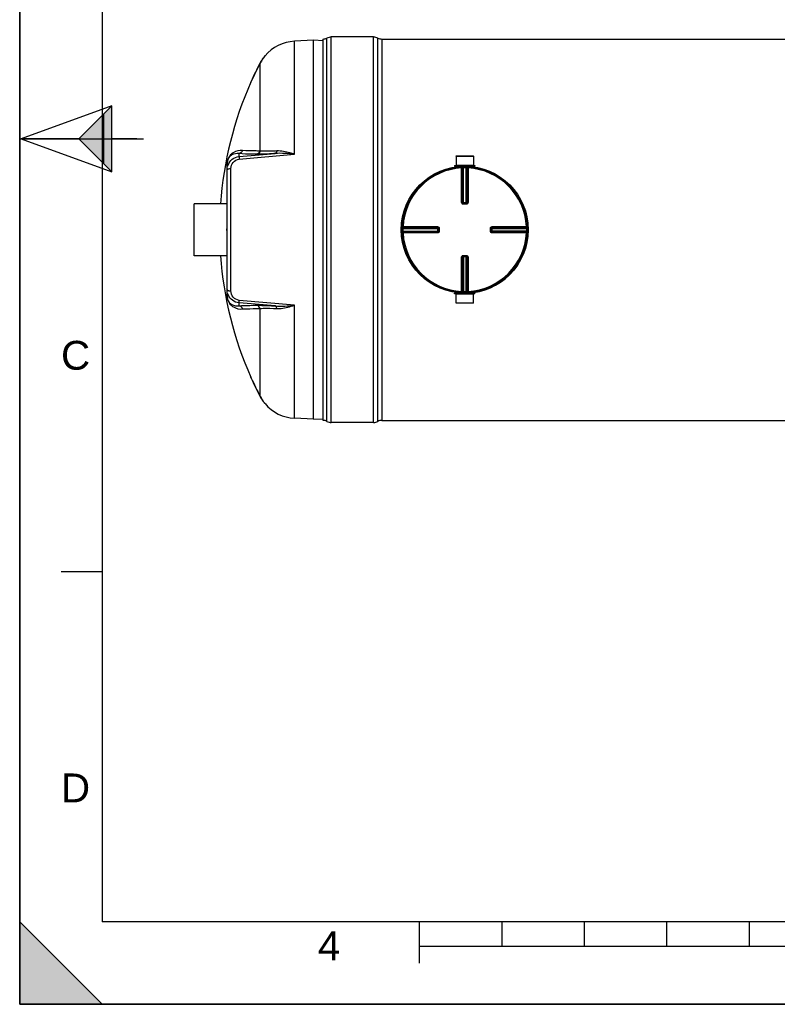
# Model space of a CAD drawing. Header units: millimetres. Extents: x 0 to 297, y 0 to 210.
# Tile 1 of 20: x 0 to 92, y 0 to 119. Entities that reach past the tile are written whole.
import ezdxf

# ---------------------------------------------------------------- set-up
doc = ezdxf.new("R2010")
doc.units = ezdxf.units.MM
doc.header["$LTSCALE"] = 16.335
doc.layers.get('0').update_dxf_attribs({"linetype": 'CONTINUOUS'})
for name, color, linetype in [('01_GLOBAL', 7, 'CONTINUOUS'), ('08_SURFACES', 7, 'CONTINUOUS'), ('AXES_REF', 7, 'CONTINUOUS')]:
    doc.layers.add(name, color=color, linetype=linetype)
doc.styles.add('TEXTSTYLE_2', font='arial.ttf')

# ---------------------------------------------------------------- blocks, each defined once
blk = doc.blocks.new('MARGEA4_BL0', base_point=(148.51, 105.01))
at = {"color": 7, "linetype": 'Continuous'}
for p, q in [((0.01, 0.01), (0.01, 210.01)), ((0.01, 0.01), (0.01, 210.01)), ((0.01, 210.01), (0.01, 0.01)), ((10.01, 200.01), (10.01, 10.01)), ((0.01, 105.01), (15.01, 105.01)), ((5.01, 52.51), (10.01, 52.51)), ((0.01, 10.01), (10.01, 0.01)), ((0.01, 0.01), (0.01, 10.01)), ((0.01, 10.01), (10.01, 0.01)), ((287.01, 10.01), (10.01, 10.01)), ((48.51, 5.01), (48.51, 10.01)), ((58.51, 7.01), (58.51, 10.01)), ((68.51, 7.01), (68.51, 10.01)), ((78.51, 7.01), (78.51, 10.01)), ((88.51, 7.01), (88.51, 10.01)), ((248.51, 7.01), (48.51, 7.01)), ((297.01, 0.01), (0.01, 0.01)), ((10.01, 0.01), (0.01, 0.01)), ((297.01, 0.01), (0.01, 0.01))]:
    blk.add_line(p, q, dxfattribs=at)
blk.add_solid([(0.01, 10.01), (10.01, 0.01), (0.01, 0.01)], dxfattribs=at)
at = {"color": 2, "linetype": 'Continuous', "style": 'TEXTSTYLE_2', "oblique": 0}
for s, p in [('C', (5.01, 77.01)), ('D', (5.01, 24.51)), ('4', (36.17, 5.35))]:
    blk.add_text(s, height=3.5, dxfattribs=at).set_placement(p)
blk = doc.blocks.new('REPERE_ORIENTATION_BL2', base_point=(7.19, 105.02))
at = {"color": 7, "linetype": 'Continuous'}
for p, q in [((11.19, 109.02), (0.19, 105.02)), ((7.19, 105.02), (11.19, 109.02)), ((11.19, 101.02), (11.19, 109.02)), ((10.19, 102.02), (10.19, 108.02)), ((0.19, 105.02), (11.19, 101.02)), ((7.19, 105.02), (0.19, 105.02)), ((7.19, 105.02), (11.19, 101.02)), ((14.19, 105.02), (11.19, 105.02))]:
    blk.add_line(p, q, dxfattribs=at)
blk.add_solid([(11.19, 109.02), (7.19, 105.02), (11.19, 101.02)], dxfattribs=at)

msp = doc.modelspace()

# ---------------------------------------------------------------- linework, layer by layer
at = {"color": 7, "linetype": 'Continuous'}
for p, q in [((0, 0), (0, 210)), ((36.79, 70.86), (36.79, 117.14)), ((42.92, 117.39), (37.79, 117.39)), ((43.92, 117.14), (183.16, 117.14)), ((35.65, 117), (33.33, 116.87)), ((35.65, 71), (35.65, 117)), ((36.79, 116.94), (35.65, 117)), ((52.94, 102.93), (52.94, 101.83)), ((52.94, 102.93), (55.05, 102.93)), ((55.05, 102.93), (55.04, 101.83)), ((25.15, 101.99), (25.15, 101.98)), ((25.15, 86), (25.15, 101.98)), ((52.76, 101.78), (52.76, 101.7)), ((52.76, 101.78), (55.22, 101.78)), ((52.76, 101.7), (55.22, 101.7)), ((52.94, 101.83), (52.99, 101.78)), ((52.94, 101.83), (55.04, 101.83)), ((52.94, 101.69), (52.94, 101.62)), ((55.04, 101.83), (54.99, 101.78)), ((55.04, 101.69), (55.04, 101.62)), ((55.22, 101.78), (55.22, 101.7)), ((53.81, 97.2), (53.8, 97.2)), ((53.81, 97.2), (54.18, 97.2)), ((54.19, 97.2), (54.18, 97.2)), ((25.11, 93.9), (25.11, 94.1)), ((25.15, 94.1), (25.11, 94.1)), ((25.15, 93.9), (25.11, 93.9)), ((50.79, 94.19), (50.79, 94.19)), ((50.79, 94.19), (50.79, 94.18)), ((50.79, 94.18), (50.79, 93.81)), ((50.79, 93.81), (50.79, 93.8)), ((50.79, 93.8), (50.79, 93.8)), ((57.2, 94.18), (57.2, 94.19)), ((57.2, 93.81), (57.2, 94.18)), ((57.2, 93.8), (57.2, 93.81)), ((53.8, 90.79), (53.81, 90.79)), ((54.18, 90.79), (53.81, 90.79)), ((54.18, 90.79), (54.19, 90.79)), ((52.76, 86.22), (52.76, 86.3)), ((55.22, 86.3), (52.76, 86.3)), ((55.22, 86.22), (52.76, 86.22)), ((52.94, 86.31), (52.94, 86.37)), ((52.94, 86.17), (52.99, 86.22)), ((52.94, 85.07), (52.94, 86.17)), ((55.04, 86.17), (52.94, 86.17)), ((55.04, 86.17), (54.99, 86.22)), ((55.04, 86.31), (55.04, 86.37)), ((55.05, 85.07), (55.04, 86.17)), ((55.22, 86.22), (55.22, 86.3)), ((55.05, 85.07), (52.94, 85.07)), ((35.65, 71), (33.33, 71.12)), ((35.65, 71), (36.79, 71.06)), ((42.92, 70.61), (37.79, 70.61)), ((43.92, 70.86), (183.16, 70.86)), ((0, 0), (297, 0))]:
    msp.add_line(p, q, dxfattribs=at)
at = {"color": 9, "linetype": 'Continuous'}
for p, q in [((37.26, 70.74), (37.26, 117.25)), ((37.79, 70.61), (37.79, 117.39)), ((42.92, 70.61), (42.92, 117.39)), ((43.45, 70.74), (43.45, 117.25)), ((43.92, 117.14), (43.92, 70.86)), ((33.33, 103.15), (33.33, 116.87)), ((26.61, 102.87), (30.98, 103.25)), ((26.61, 102.87), (26.61, 103.23)), ((26.63, 102.56), (33.33, 103.15)), ((25.14, 101.89), (25.14, 97.15)), ((52.94, 101.69), (53.61, 101.69)), ((53.6, 101.59), (53.6, 101.49)), ((53.83, 101.59), (53.83, 101.5)), ((54.16, 101.59), (54.15, 101.5)), ((54.38, 101.69), (55.04, 101.69)), ((54.39, 101.59), (54.38, 101.49)), ((25.63, 86.57), (25.63, 101.42)), ((53.6, 97.3), (53.6, 101.49)), ((53.7, 97.3), (53.7, 101.49)), ((53.73, 101.49), (53.73, 97.3)), ((53.83, 97.2), (53.83, 101.5)), ((54.15, 97.2), (54.15, 101.5)), ((54.25, 97.3), (54.25, 101.49)), ((54.28, 101.49), (54.28, 97.3)), ((54.38, 101.49), (54.38, 97.3)), ((53.7, 97.3), (53.73, 97.3)), ((53.81, 97.1), (53.81, 97.2)), ((53.99, 97.1), (53.81, 97.1)), ((53.83, 97.3), (54.15, 97.3)), ((54.18, 97.1), (53.99, 97.1)), ((54.18, 97.1), (54.18, 97.2)), ((54.25, 97.3), (54.28, 97.3)), ((46.39, 94.16), (46.49, 94.16)), ((46.39, 93.83), (46.49, 93.83)), ((46.4, 94.39), (46.5, 94.38)), ((46.4, 93.6), (46.5, 93.61)), ((46.49, 94.16), (50.79, 94.16)), ((46.49, 93.83), (50.79, 93.83)), ((46.5, 94.38), (50.69, 94.38)), ((46.5, 94.38), (46.67, 94.38)), ((46.5, 94.29), (50.69, 94.29)), ((46.5, 94.26), (50.69, 94.26)), ((50.69, 93.74), (46.5, 93.74)), ((50.69, 93.71), (46.5, 93.71)), ((50.69, 93.61), (46.5, 93.61)), ((49.48, 93.61), (49.27, 93.61)), ((50.69, 94.26), (50.69, 94.29)), ((50.69, 94.16), (50.69, 93.83)), ((50.69, 93.71), (50.69, 93.74)), ((50.89, 94.18), (50.79, 94.18)), ((50.89, 93.81), (50.79, 93.81)), ((50.89, 94.18), (50.89, 93.81)), ((57.1, 94.18), (57.2, 94.18)), ((57.1, 93.81), (57.1, 94.18)), ((57.1, 93.81), (57.2, 93.81)), ((57.2, 94.16), (61.49, 94.16)), ((61.49, 93.83), (57.2, 93.83)), ((57.3, 94.29), (57.29, 94.26)), ((57.29, 94.26), (61.48, 94.26)), ((57.29, 93.83), (57.29, 94.16)), ((57.29, 93.74), (57.3, 93.71)), ((61.48, 93.74), (57.29, 93.74)), ((57.3, 94.38), (61.49, 94.38)), ((57.3, 94.29), (61.48, 94.29)), ((61.48, 93.71), (57.3, 93.71)), ((61.49, 93.61), (57.3, 93.61)), ((61.58, 94.39), (61.49, 94.38)), ((61.59, 94.16), (61.49, 94.16)), ((61.59, 93.83), (61.49, 93.83)), ((61.58, 93.6), (61.49, 93.61)), ((25.14, 90.85), (25.14, 86.1)), ((53.81, 90.89), (53.81, 90.79)), ((53.81, 90.89), (53.99, 90.89)), ((53.99, 90.89), (54.18, 90.89)), ((54.18, 90.89), (54.18, 90.79)), ((53.6, 86.5), (53.6, 90.69)), ((53.73, 90.7), (53.7, 90.69)), ((53.7, 86.51), (53.7, 90.69)), ((53.73, 90.7), (53.73, 86.5)), ((53.83, 90.79), (53.83, 86.5)), ((54.15, 90.7), (53.83, 90.7)), ((54.15, 86.5), (54.15, 90.79)), ((54.25, 86.5), (54.25, 90.7)), ((54.28, 90.69), (54.25, 90.7)), ((54.28, 90.69), (54.28, 86.51)), ((54.38, 90.69), (54.38, 86.5)), ((53.61, 86.31), (52.94, 86.31)), ((53.6, 86.41), (53.6, 86.5)), ((53.83, 86.4), (53.83, 86.5)), ((54.16, 86.4), (54.15, 86.5)), ((54.39, 86.41), (54.38, 86.5)), ((55.04, 86.31), (54.38, 86.31)), ((26.61, 84.77), (26.61, 85.12)), ((30.98, 84.75), (26.61, 85.12)), ((33.33, 84.84), (26.63, 85.43)), ((33.33, 71.12), (33.33, 84.84))]:
    msp.add_line(p, q, dxfattribs=at)
for points in [[(25.14, 101.89), (25.14, 101.9), (25.15, 101.91), (25.15, 101.92), (25.15, 101.93), (25.15, 101.94), (25.15, 101.95), (25.15, 101.96), (25.15, 101.97), (25.15, 101.98)], [(48.84, 93.61), (48.72, 93.61), (48.61, 93.61), (48.5, 93.61), (48.38, 93.61), (48.26, 93.61), (48.13, 93.61), (48, 93.61), (47.87, 93.61), (47.74, 93.61), (47.6, 93.61), (47.45, 93.61), (47.31, 93.61), (47.15, 93.61), (47, 93.61), (46.84, 93.61), (46.67, 93.61)], [(47.15, 94.38), (47.31, 94.38), (47.46, 94.38), (47.6, 94.38), (47.74, 94.38), (47.87, 94.38), (48.01, 94.38), (48.13, 94.38), (48.26, 94.38), (48.38, 94.38), (48.5, 94.38), (48.61, 94.38), (48.73, 94.38), (48.84, 94.38), (48.95, 94.38)], [(49.16, 93.61), (49.05, 93.61), (48.95, 93.61)], [(49.38, 94.38), (49.49, 94.38), (49.59, 94.38)], [(50.69, 93.61), (50.55, 93.61), (50.42, 93.61), (50.29, 93.61), (50.16, 93.61), (50.04, 93.61), (49.93, 93.61), (49.81, 93.61), (49.7, 93.61), (49.59, 93.61), (49.48, 93.61)], [(49.7, 94.38), (49.82, 94.38), (49.93, 94.38)], [(50.05, 94.38), (50.17, 94.38), (50.29, 94.38), (50.42, 94.38), (50.55, 94.38), (50.69, 94.38)], [(25.14, 86.1), (25.14, 86.09), (25.15, 86.08), (25.15, 86.07), (25.15, 86.06), (25.15, 86.05), (25.15, 86.04), (25.15, 86.03), (25.15, 86.02), (25.15, 86.01)]]:
    msp.add_lwpolyline(points, dxfattribs=at)
at = {"color": 7, "linetype": 'Continuous'}
msp.add_circle((53.99, 94), 7.6, dxfattribs=at)
for centre, radius, start, end in [((36.79, 118.14), 1, 270, 298.0725), ((37.79, 116.26), 1.12, 90, 118.0725), ((42.92, 116.26), 1.12, 61.9275, 90), ((43.92, 118.14), 1, 241.9275, 270), ((33.59, 111.88), 5, 93, 139.9831), ((52.93, 101.69), 0.01, 0, 90), ((55.05, 101.69), 0.01, 90, 180), ((53.99, 94), 7.7, 178.7585, 181.2415), ((53.99, 94), 7.7, 277.8375, 1.2415), ((52.93, 86.31), 0.01, 270, 360), ((55.05, 86.31), 0.01, 180, 270), ((33.59, 76.11), 5, 220.0169, 267), ((36.79, 69.86), 1, 61.9275, 90), ((37.79, 71.73), 1.12, 241.9275, 270), ((42.92, 71.73), 1.12, 270, 298.0725), ((43.92, 69.86), 1, 90, 118.0725)]:
    msp.add_arc(centre, radius, start, end, dxfattribs=at)
at = {"color": 9, "linetype": 'Continuous'}
for centre, radius, start, end in [((27.6, 101.89), 2.45, 179.3072, 179.772), ((27.67, 101.89), 2.53, 179.7711, 180.0005), ((53.99, 94), 7.5, 92.9675, 177.0325), ((54.09, 94), 7.5, 92.7532, 92.9681), ((53.99, 94), 7.5, 90, 91.236), ((53.99, 94), 7.5, 88.764, 90), ((53.89, 94), 7.5, 87.0319, 87.2468), ((53.99, 94), 7.5, 2.9675, 87.0325), ((53.81, 97.31), 0.107, 252.9521, 258.38), ((53.81, 97.3), 0.105, 258.3693, 264.7148), ((53.83, 105.88), 8.58, 269.8533, 270.0002), ((54.15, 105.88), 8.59, 269.9999, 270.1443), ((54.15, 97.3), 0.0985, 284.9841, 292.5387), ((54.16, 97.3), 0.0981, 292.5703, 300.1619), ((53.99, 94), 7.5, 178.7642, 181.2358), ((53.99, 93.9), 7.5, 177.0319, 177.2468), ((53.99, 94.1), 7.5, 182.7532, 182.9681), ((53.99, 94), 7.5, 182.9675, 267.0325), ((42.11, 94.16), 8.58, 359.9998, 0.1467), ((42.11, 93.83), 8.59, 359.8557, 0.0001), ((50.69, 93.83), 0.0985, 337.4613, 345.0159), ((50.69, 93.83), 0.0981, 329.8381, 337.4297), ((50.69, 93.83), 0.0997, 345.0029, 348.3948), ((50.68, 93.81), 0.105, 349.9788, 354.5832), ((50.68, 93.81), 0.106, 345.1861, 349.982), ((53.99, 94), 7.5, 272.9675, 357.0325), ((57.3, 94.18), 0.107, 162.9521, 168.38), ((57.29, 94.16), 0.0981, 149.8381, 157.4297), ((57.3, 94.18), 0.105, 168.3693, 174.7148), ((57.29, 94.16), 0.0985, 157.4613, 165.0159), ((65.88, 94.16), 8.59, 179.8557, 180.0001), ((65.87, 93.83), 8.58, 179.9998, 180.1467), ((53.99, 93.9), 7.5, 2.7532, 2.9681), ((53.99, 94.1), 7.5, 357.0319, 357.2468), ((54, 94), 7.5, 358.7642, 1.2358), ((53.83, 90.7), 0.0981, 112.5703, 120.1619), ((53.83, 90.7), 0.0985, 104.9841, 112.5387), ((53.83, 82.11), 8.59, 89.9999, 90.1443), ((54.15, 82.12), 8.58, 89.8533, 90.0002), ((54.18, 90.69), 0.105, 78.3693, 84.7148), ((54.18, 90.69), 0.107, 72.9521, 78.38), ((27.51, 86.1), 2.37, 179.9594, 183.5493), ((54.09, 93.99), 7.5, 267.0319, 267.2468), ((53.99, 93.99), 7.5, 268.764, 271.236), ((53.89, 93.99), 7.5, 272.7532, 272.9681), ((27.39, 86.09), 2.25, 183.5913, 183.8978)]:
    msp.add_arc(centre, radius, start, end, dxfattribs=at)
for points, knots in [([(27.04, 103.61), (26.65, 103.64), (26.04, 103.51), (25.31, 102.88), (25.15, 102.29), (25.14, 101.92)], [0, 0, 0, 0, 0.410856, 0.610304, 1, 1, 1, 1]), ([(26.61, 103.23), (26.32, 103.26), (25.86, 103.19), (25.27, 102.74), (25.15, 102.28), (25.15, 101.99)], [0, 0, 0, 0, 0.407482, 0.599888, 1, 1, 1, 1]), ([(25.27, 101.85), (25.37, 102.12), (25.74, 102.62), (26.32, 102.84), (26.61, 102.87)], [0, 0, 0, 0, 0.496941, 1, 1, 1, 1]), ([(26.61, 102.87), (26.6, 102.84), (26.63, 102.73), (26.63, 102.63), (26.63, 102.56)], [0, 0, 0, 0, 0.292106, 1, 1, 1, 1]), ([(28.75, 103.16), (28.54, 103.16), (27.83, 103.17), (27.12, 103.19), (26.61, 103.23)], [0, 0, 0, 0, 0.286499, 1, 1, 1, 1]), ([(29.15, 103.55), (28.95, 103.55), (28.24, 103.56), (27.54, 103.58), (27.04, 103.61)], [0, 0, 0, 0, 0.286502, 1, 1, 1, 1]), ([(30.98, 103.25), (30.75, 103.23), (30.01, 103.19), (29.26, 103.16), (28.75, 103.16)], [0, 0, 0, 0, 0.314012, 1, 1, 1, 1]), ([(31.18, 103.56), (30.97, 103.55), (30.29, 103.52), (29.61, 103.51), (29.15, 103.55)], [0, 0, 0, 0, 0.31546, 1, 1, 1, 1]), ([(31.18, 103.56), (31.18, 103.52), (31.15, 103.4), (31.07, 103.26), (30.98, 103.25)], [0, 0, 0, 0, 0.324564, 1, 1, 1, 1]), ([(33.33, 103.15), (33.15, 103.21), (32.45, 103.43), (31.72, 103.58), (31.18, 103.56)], [0, 0, 0, 0, 0.262606, 1, 1, 1, 1]), ([(25.63, 101.42), (25.63, 101.69), (25.82, 102.25), (26.36, 102.54), (26.63, 102.56)], [0, 0, 0, 0, 0.491863, 1, 1, 1, 1]), ([(53.6, 101.59), (53.63, 101.59), (53.68, 101.57), (53.7, 101.51), (53.7, 101.49)], [0, 0, 0, 0, 0.498597, 1, 1, 1, 1]), ([(53.63, 101.59), (53.65, 101.59), (53.71, 101.57), (53.73, 101.51), (53.73, 101.49)], [0, 0, 0, 0, 0.498599, 1, 1, 1, 1]), ([(54.36, 101.59), (54.33, 101.59), (54.28, 101.57), (54.25, 101.51), (54.25, 101.49)], [0, 0, 0, 0, 0.498599, 1, 1, 1, 1]), ([(54.39, 101.59), (54.36, 101.59), (54.3, 101.57), (54.28, 101.51), (54.28, 101.49)], [0, 0, 0, 0, 0.498567, 1, 1, 1, 1]), ([(25.15, 101.26), (25.15, 101.27), (25.16, 101.3), (25.19, 101.32), (25.2, 101.33)], [0, 0, 0, 0, 0.432743, 1, 1, 1, 1]), ([(25.2, 101.33), (25.21, 101.34), (25.24, 101.35), (25.27, 101.37), (25.29, 101.37)], [0, 0, 0, 0, 0.45949, 1, 1, 1, 1]), ([(25.29, 101.37), (25.31, 101.38), (25.42, 101.41), (25.54, 101.42), (25.63, 101.42)], [0, 0, 0, 0, 0.217816, 1, 1, 1, 1]), ([(53.7, 101.49), (53.7, 101.49), (53.67, 101.49), (53.63, 101.49), (53.6, 101.49)], [0, 0, 0, 0, 0.109221, 1, 1, 1, 1]), ([(53.73, 101.49), (53.74, 101.49), (53.77, 101.49), (53.8, 101.5), (53.83, 101.5)], [0, 0, 0, 0, 0.109867, 1, 1, 1, 1]), ([(54.15, 101.5), (54.17, 101.5), (54.2, 101.49), (54.23, 101.49), (54.25, 101.49)], [0, 0, 0, 0, 0.355616, 1, 1, 1, 1]), ([(54.38, 101.49), (54.37, 101.49), (54.34, 101.49), (54.3, 101.49), (54.28, 101.49)], [0, 0, 0, 0, 0.356334, 1, 1, 1, 1]), ([(53.6, 97.3), (53.62, 97.3), (53.65, 97.3), (53.68, 97.3), (53.7, 97.3)], [0, 0, 0, 0, 0.356432, 1, 1, 1, 1]), ([(53.81, 97.1), (53.75, 97.1), (53.65, 97.14), (53.6, 97.25), (53.6, 97.3)], [0, 0, 0, 0, 0.50046, 1, 1, 1, 1]), ([(53.73, 97.3), (53.73, 97.3), (53.76, 97.3), (53.79, 97.3), (53.81, 97.3)], [0, 0, 0, 0, 0.108162, 1, 1, 1, 1]), ([(54.38, 97.3), (54.38, 97.25), (54.34, 97.14), (54.23, 97.1), (54.18, 97.1)], [0, 0, 0, 0, 0.499825, 1, 1, 1, 1]), ([(54.25, 97.3), (54.25, 97.3), (54.23, 97.3), (54.2, 97.3), (54.18, 97.3)], [0, 0, 0, 0, 0.108156, 1, 1, 1, 1]), ([(54.28, 97.3), (54.28, 97.28), (54.26, 97.22), (54.21, 97.2), (54.19, 97.2)], [0, 0, 0, 0, 0.500557, 1, 1, 1, 1]), ([(54.38, 97.3), (54.37, 97.3), (54.34, 97.3), (54.3, 97.3), (54.28, 97.3)], [0, 0, 0, 0, 0.356432, 1, 1, 1, 1]), ([(46.4, 94.39), (46.4, 94.36), (46.42, 94.31), (46.48, 94.29), (46.5, 94.29)], [0, 0, 0, 0, 0.498567, 1, 1, 1, 1]), ([(46.4, 94.36), (46.4, 94.34), (46.42, 94.28), (46.48, 94.26), (46.5, 94.26)], [0, 0, 0, 0, 0.498599, 1, 1, 1, 1]), ([(46.4, 93.63), (46.4, 93.66), (46.42, 93.71), (46.48, 93.74), (46.5, 93.74)], [0, 0, 0, 0, 0.498599, 1, 1, 1, 1]), ([(46.4, 93.6), (46.4, 93.63), (46.42, 93.68), (46.48, 93.71), (46.5, 93.71)], [0, 0, 0, 0, 0.498597, 1, 1, 1, 1]), ([(46.49, 94.16), (46.49, 94.17), (46.5, 94.2), (46.5, 94.24), (46.5, 94.26)], [0, 0, 0, 0, 0.355616, 1, 1, 1, 1]), ([(46.5, 93.74), (46.5, 93.74), (46.5, 93.77), (46.49, 93.8), (46.49, 93.83)], [0, 0, 0, 0, 0.109867, 1, 1, 1, 1]), ([(46.5, 94.38), (46.5, 94.37), (46.5, 94.34), (46.5, 94.31), (46.5, 94.29)], [0, 0, 0, 0, 0.356334, 1, 1, 1, 1]), ([(46.5, 93.71), (46.5, 93.7), (46.5, 93.67), (46.5, 93.64), (46.5, 93.61)], [0, 0, 0, 0, 0.109221, 1, 1, 1, 1]), ([(50.69, 94.38), (50.69, 94.37), (50.69, 94.34), (50.69, 94.31), (50.69, 94.29)], [0, 0, 0, 0, 0.356428, 1, 1, 1, 1]), ([(50.69, 94.38), (50.74, 94.38), (50.85, 94.34), (50.89, 94.23), (50.89, 94.18)], [0, 0, 0, 0, 0.499829, 1, 1, 1, 1]), ([(50.69, 94.29), (50.71, 94.29), (50.76, 94.27), (50.79, 94.22), (50.79, 94.19)], [0, 0, 0, 0, 0.500599, 1, 1, 1, 1]), ([(50.69, 94.18), (50.69, 94.19), (50.69, 94.22), (50.69, 94.24), (50.69, 94.26)], [0, 0, 0, 0, 0.367753, 1, 1, 1, 1]), ([(50.69, 93.81), (50.69, 93.8), (50.69, 93.78), (50.69, 93.75), (50.69, 93.74)], [0, 0, 0, 0, 0.367614, 1, 1, 1, 1]), ([(50.89, 93.81), (50.89, 93.76), (50.85, 93.65), (50.74, 93.61), (50.69, 93.61)], [0, 0, 0, 0, 0.500171, 1, 1, 1, 1]), ([(50.69, 93.61), (50.69, 93.62), (50.69, 93.65), (50.69, 93.69), (50.69, 93.71)], [0, 0, 0, 0, 0.356432, 1, 1, 1, 1]), ([(57.1, 94.18), (57.1, 94.23), (57.14, 94.34), (57.25, 94.38), (57.3, 94.38)], [0, 0, 0, 0, 0.50046, 1, 1, 1, 1]), ([(57.3, 93.61), (57.25, 93.61), (57.14, 93.65), (57.1, 93.76), (57.1, 93.81)], [0, 0, 0, 0, 0.499825, 1, 1, 1, 1]), ([(57.3, 93.71), (57.27, 93.71), (57.22, 93.73), (57.2, 93.78), (57.2, 93.8)], [0, 0, 0, 0, 0.500557, 1, 1, 1, 1]), ([(57.29, 94.18), (57.29, 94.19), (57.29, 94.21), (57.29, 94.24), (57.29, 94.26)], [0, 0, 0, 0, 0.367614, 1, 1, 1, 1]), ([(57.29, 93.81), (57.29, 93.8), (57.29, 93.78), (57.29, 93.75), (57.29, 93.74)], [0, 0, 0, 0, 0.367753, 1, 1, 1, 1]), ([(57.3, 94.38), (57.3, 94.37), (57.3, 94.34), (57.3, 94.31), (57.3, 94.29)], [0, 0, 0, 0, 0.356432, 1, 1, 1, 1]), ([(57.3, 93.61), (57.3, 93.62), (57.3, 93.65), (57.3, 93.69), (57.3, 93.71)], [0, 0, 0, 0, 0.356432, 1, 1, 1, 1]), ([(61.58, 94.39), (61.58, 94.36), (61.56, 94.31), (61.51, 94.29), (61.48, 94.29)], [0, 0, 0, 0, 0.498597, 1, 1, 1, 1]), ([(61.48, 94.29), (61.48, 94.29), (61.48, 94.32), (61.49, 94.36), (61.49, 94.38)], [0, 0, 0, 0, 0.109221, 1, 1, 1, 1]), ([(61.58, 94.36), (61.59, 94.34), (61.57, 94.28), (61.51, 94.26), (61.48, 94.26)], [0, 0, 0, 0, 0.498599, 1, 1, 1, 1]), ([(61.48, 94.26), (61.49, 94.25), (61.49, 94.22), (61.49, 94.19), (61.49, 94.16)], [0, 0, 0, 0, 0.109867, 1, 1, 1, 1]), ([(61.49, 93.83), (61.49, 93.82), (61.49, 93.79), (61.49, 93.76), (61.48, 93.74)], [0, 0, 0, 0, 0.355616, 1, 1, 1, 1]), ([(61.58, 93.63), (61.59, 93.66), (61.57, 93.71), (61.51, 93.74), (61.48, 93.74)], [0, 0, 0, 0, 0.498599, 1, 1, 1, 1]), ([(61.58, 93.6), (61.58, 93.63), (61.56, 93.68), (61.51, 93.71), (61.48, 93.71)], [0, 0, 0, 0, 0.498567, 1, 1, 1, 1]), ([(61.49, 93.61), (61.49, 93.62), (61.48, 93.65), (61.49, 93.69), (61.48, 93.71)], [0, 0, 0, 0, 0.356334, 1, 1, 1, 1]), ([(53.6, 90.69), (53.6, 90.74), (53.65, 90.85), (53.75, 90.89), (53.81, 90.89)], [0, 0, 0, 0, 0.499825, 1, 1, 1, 1]), ([(54.18, 90.89), (54.23, 90.89), (54.34, 90.85), (54.38, 90.74), (54.38, 90.69)], [0, 0, 0, 0, 0.50046, 1, 1, 1, 1]), ([(53.6, 90.69), (53.62, 90.69), (53.65, 90.69), (53.68, 90.69), (53.7, 90.69)], [0, 0, 0, 0, 0.356432, 1, 1, 1, 1]), ([(53.7, 90.69), (53.7, 90.72), (53.72, 90.77), (53.77, 90.79), (53.8, 90.79)], [0, 0, 0, 0, 0.500557, 1, 1, 1, 1]), ([(53.73, 90.7), (53.73, 90.7), (53.76, 90.7), (53.79, 90.7), (53.81, 90.7)], [0, 0, 0, 0, 0.108156, 1, 1, 1, 1]), ([(54.25, 90.7), (54.25, 90.7), (54.23, 90.7), (54.2, 90.7), (54.18, 90.7)], [0, 0, 0, 0, 0.108162, 1, 1, 1, 1]), ([(54.38, 90.69), (54.37, 90.69), (54.34, 90.69), (54.3, 90.69), (54.28, 90.69)], [0, 0, 0, 0, 0.356432, 1, 1, 1, 1]), ([(25.15, 86.73), (25.15, 86.72), (25.16, 86.69), (25.19, 86.67), (25.2, 86.66)], [0, 0, 0, 0, 0.432744, 1, 1, 1, 1]), ([(25.2, 86.66), (25.21, 86.65), (25.24, 86.64), (25.27, 86.63), (25.29, 86.62)], [0, 0, 0, 0, 0.459491, 1, 1, 1, 1]), ([(26.61, 85.12), (26.32, 85.15), (25.75, 85.37), (25.38, 85.85), (25.27, 86.12)], [0, 0, 0, 0, 0.503033, 1, 1, 1, 1]), ([(25.29, 86.62), (25.31, 86.61), (25.42, 86.58), (25.54, 86.57), (25.63, 86.57)], [0, 0, 0, 0, 0.217816, 1, 1, 1, 1]), ([(26.63, 85.43), (26.36, 85.46), (25.82, 85.74), (25.63, 86.3), (25.63, 86.57)], [0, 0, 0, 0, 0.508115, 1, 1, 1, 1]), ([(53.6, 86.41), (53.63, 86.4), (53.68, 86.43), (53.7, 86.48), (53.7, 86.51)], [0, 0, 0, 0, 0.498567, 1, 1, 1, 1]), ([(53.6, 86.5), (53.62, 86.5), (53.65, 86.5), (53.68, 86.5), (53.7, 86.51)], [0, 0, 0, 0, 0.356334, 1, 1, 1, 1]), ([(53.63, 86.4), (53.65, 86.4), (53.71, 86.42), (53.73, 86.48), (53.73, 86.5)], [0, 0, 0, 0, 0.498599, 1, 1, 1, 1]), ([(53.83, 86.5), (53.82, 86.5), (53.79, 86.5), (53.75, 86.5), (53.73, 86.5)], [0, 0, 0, 0, 0.355616, 1, 1, 1, 1]), ([(54.25, 86.5), (54.25, 86.5), (54.22, 86.5), (54.18, 86.5), (54.15, 86.5)], [0, 0, 0, 0, 0.109867, 1, 1, 1, 1]), ([(54.36, 86.4), (54.33, 86.4), (54.28, 86.42), (54.25, 86.48), (54.25, 86.5)], [0, 0, 0, 0, 0.498599, 1, 1, 1, 1]), ([(54.28, 86.51), (54.29, 86.51), (54.32, 86.5), (54.35, 86.5), (54.38, 86.5)], [0, 0, 0, 0, 0.109221, 1, 1, 1, 1]), ([(54.39, 86.41), (54.36, 86.4), (54.3, 86.43), (54.28, 86.48), (54.28, 86.51)], [0, 0, 0, 0, 0.498567, 1, 1, 1, 1]), ([(25.15, 86), (25.15, 85.71), (25.27, 85.25), (25.86, 84.8), (26.32, 84.73), (26.61, 84.77)], [0, 0, 0, 0, 0.400553, 0.592835, 1, 1, 1, 1]), ([(25.15, 85.94), (25.17, 85.6), (25.35, 85.06), (26.07, 84.47), (26.66, 84.35), (27.04, 84.38)], [0, 0, 0, 0, 0.378399, 0.580214, 1, 1, 1, 1]), ([(26.61, 85.12), (26.6, 85.15), (26.63, 85.26), (26.63, 85.36), (26.63, 85.43)], [0, 0, 0, 0, 0.292106, 1, 1, 1, 1]), ([(31.18, 84.44), (31.36, 84.43), (32.09, 84.46), (32.8, 84.66), (33.33, 84.84)], [0, 0, 0, 0, 0.237356, 1, 1, 1, 1]), ([(26.61, 84.77), (26.77, 84.78), (27.48, 84.81), (28.19, 84.83), (28.75, 84.83)], [0, 0, 0, 0, 0.213231, 1, 1, 1, 1]), ([(27.04, 84.38), (27.19, 84.39), (27.89, 84.42), (28.59, 84.44), (29.15, 84.44)], [0, 0, 0, 0, 0.213226, 1, 1, 1, 1]), ([(28.75, 84.83), (28.88, 84.83), (29.63, 84.82), (30.38, 84.78), (30.98, 84.75)], [0, 0, 0, 0, 0.182409, 1, 1, 1, 1]), ([(29.15, 84.44), (29.27, 84.45), (29.95, 84.49), (30.63, 84.46), (31.18, 84.44)], [0, 0, 0, 0, 0.181577, 1, 1, 1, 1]), ([(31.18, 84.44), (31.18, 84.48), (31.15, 84.59), (31.07, 84.73), (30.98, 84.75)], [0, 0, 0, 0, 0.324564, 1, 1, 1, 1])]:
    msp.add_open_spline(points, degree=3, knots=knots, dxfattribs=at)
for points in [[(27.04, 103.61), (27, 103.43), (26.8, 103.25), (26.61, 103.23)], [(29.15, 103.55), (29.11, 103.37), (28.93, 103.18), (28.75, 103.16)], [(33.33, 103.15), (32.55, 103.24), (31.76, 103.31), (30.98, 103.25)], [(25.15, 101.26), (25.15, 101.46), (25.19, 101.67), (25.27, 101.85)], [(53.78, 97.2), (53.74, 97.22), (53.7, 97.26), (53.7, 97.3)], [(53.73, 97.3), (53.73, 97.26), (53.77, 97.21), (53.81, 97.2)], [(54.2, 97.21), (54.23, 97.23), (54.25, 97.26), (54.25, 97.3)], [(50.69, 94.26), (50.73, 94.26), (50.78, 94.22), (50.79, 94.18)], [(50.79, 93.78), (50.78, 93.74), (50.73, 93.71), (50.69, 93.71)], [(50.78, 93.78), (50.76, 93.76), (50.73, 93.74), (50.69, 93.74)], [(57.2, 94.21), (57.21, 94.25), (57.26, 94.29), (57.3, 94.29)], [(57.29, 93.74), (57.25, 93.74), (57.2, 93.77), (57.2, 93.81)], [(57.21, 94.21), (57.22, 94.24), (57.26, 94.26), (57.29, 94.26)], [(53.78, 90.78), (53.75, 90.77), (53.73, 90.73), (53.73, 90.7)], [(54.25, 90.7), (54.25, 90.74), (54.22, 90.78), (54.17, 90.79)], [(54.21, 90.79), (54.25, 90.78), (54.28, 90.73), (54.28, 90.69)], [(25.27, 86.12), (25.19, 86.31), (25.15, 86.53), (25.15, 86.73)], [(30.98, 84.75), (31.76, 84.69), (32.55, 84.75), (33.33, 84.84)], [(27.04, 84.38), (27, 84.57), (26.8, 84.75), (26.61, 84.77)], [(29.15, 84.44), (29.11, 84.62), (28.93, 84.81), (28.75, 84.83)]]:
    msp.add_open_spline(points, degree=3, dxfattribs=at)
at = {"layer": '01_GLOBAL', "color": 7, "linetype": 'Continuous'}
msp.add_circle((53.99, 94), 7.7, dxfattribs=at)
at = {"layer": '08_SURFACES', "color": 9, "linetype": 'Continuous'}
for p, q in [((29.65, 115), (29.68, 115)), ((29.15, 103.55), (29.15, 114.18)), ((28.07, 112), (28.09, 112)), ((29.15, 73.81), (29.15, 84.44)), ((28.07, 76), (28.09, 76)), ((29.65, 73), (29.68, 73))]:
    msp.add_line(p, q, dxfattribs=at)
at = {"layer": '08_SURFACES', "color": 7, "linetype": 'Continuous'}
for p, q in [((29.73, 115.09), (29.7, 115.05)), ((29.71, 115.06), (29.7, 115.05)), ((29.76, 115.1), (29.73, 115.1)), ((28.07, 112), (28.03, 111.9)), ((28.03, 111.9), (28.03, 111.9)), ((28.05, 111.9), (28.03, 111.9)), ((28.05, 111.9), (28.09, 112)), ((28.08, 111.97), (28.09, 111.98)), ((28.09, 111.98), (28.09, 112)), ((28.03, 76.1), (28.03, 76.09)), ((28.05, 76.1), (28.03, 76.1)), ((28.03, 76.09), (28.07, 76)), ((28.09, 76), (28.05, 76.09)), ((28.07, 76.05), (28.06, 76.08)), ((29.75, 72.9), (29.71, 72.96)), ((29.76, 72.9), (29.73, 72.9))]:
    msp.add_line(p, q, dxfattribs=at)
for points in [[(29.73, 115.09), (29.72, 115.08), (29.72, 115.07)], [(29.73, 115.1), (29.73, 115.1), (29.73, 115.09)], [(28.03, 111.91), (28.03, 111.9), (28.03, 111.9)], [(28.07, 112), (28.06, 111.98), (28.05, 111.96), (28.05, 111.95), (28.04, 111.93), (28.04, 111.92)], [(28.05, 111.9), (28.05, 111.91), (28.06, 111.92)], [(28.05, 111.9), (28.05, 111.9), (28.05, 111.9)], [(28.06, 111.93), (28.07, 111.94), (28.07, 111.95), (28.08, 111.97)], [(28.03, 76.09), (28.03, 76.09), (28.03, 76.08)], [(28.04, 76.07), (28.04, 76.06), (28.05, 76.05), (28.05, 76.03)], [(28.05, 76.09), (28.05, 76.1), (28.05, 76.1)], [(28.05, 76.03), (28.06, 76.01), (28.07, 76)], [(28.09, 76), (28.09, 76.01), (28.08, 76.03), (28.07, 76.04), (28.07, 76.05)]]:
    msp.add_lwpolyline(points, dxfattribs=at)
for centre, radius, start, end in [((33.6, 111.88), 5.01, 141.4697, 151.3774), ((33.59, 111.88), 5.02, 144.6281, 146.1065), ((33.59, 111.88), 5.02, 144.1711, 144.6281), ((33.59, 111.88), 5.02, 142.5148, 144.1711), ((33.59, 111.88), 5.02, 141.9707, 142.5147), ((33.59, 111.88), 5.02, 141.6419, 141.9707), ((68.13, 94), 43.92, 152.6282, 155.8054), ((68.13, 94), 43.9, 152.6282, 155.7937), ((33.59, 111.88), 5.02, 152.4483, 152.6282), ((33.59, 111.88), 5.02, 150.8435, 152.4482), ((33.59, 111.88), 5, 151.3864, 152.6281), ((33.59, 111.88), 5.02, 150.3671, 150.8436), ((33.59, 111.88), 5.02, 148.7001, 150.3671), ((33.59, 111.88), 5.02, 148.1844, 148.6999), ((33.59, 111.88), 5.02, 146.5003, 148.1843), ((33.59, 111.88), 5.02, 146.1065, 146.5002), ((68.13, 94), 43.9, 155.9368, 175.8849), ((68.13, 94), 43.9, 184.1151, 204.0632), ((68.13, 94), 43.92, 204.1946, 207.3718), ((68.13, 94), 43.9, 204.2063, 207.3718), ((33.59, 76.11), 5.02, 207.3718, 207.5516), ((33.59, 76.11), 5.02, 207.5518, 209.1566), ((33.59, 76.11), 5, 207.3719, 208.6136), ((33.6, 76.12), 5.01, 208.6226, 218.5303), ((33.59, 76.11), 5.02, 209.1565, 209.6329), ((33.59, 76.11), 5.02, 209.6328, 211.2999), ((33.59, 76.11), 5.02, 211.3001, 211.8157), ((33.59, 76.11), 5.02, 211.8158, 213.4997), ((33.59, 76.11), 5.02, 213.4997, 213.8936), ((33.59, 76.11), 5.02, 213.8936, 215.372), ((33.59, 76.11), 5.02, 215.372, 215.8288), ((33.59, 76.11), 5.02, 215.8288, 217.4853), ((33.59, 76.11), 5.02, 217.4854, 218.0293), ((33.59, 76.11), 5.02, 218.0293, 218.3581), ((32.89, 75.55), 4.11, 218.5461, 218.7821), ((34.21, 76.62), 5.8, 218.7864, 219.0762)]:
    msp.add_arc(centre, radius, start, end, dxfattribs=at)
for points, knots in [([(29.7, 115.05), (29.69, 115.04), (29.68, 115.03), (29.66, 115.01), (29.65, 115)], [0, 0, 0, 0, 0.488243, 1, 1, 1, 1]), ([(29.65, 73), (29.67, 72.97), (29.68, 72.96), (29.73, 72.9), (29.73, 72.9)], [0, 0, 0, 0, 0.924598, 1, 1, 1, 1])]:
    msp.add_open_spline(points, degree=3, knots=knots, dxfattribs=at)
msp.add_open_spline([(29.68, 115), (29.7, 115.03), (29.78, 115.12), (29.75, 115.09)], degree=3, dxfattribs=at)
at = {"layer": 'AXES_REF', "color": 7, "linetype": 'Continuous'}
for p, q in [((52.94, 102.93), (52.94, 102.95)), ((52.94, 102.95), (55.04, 102.95)), ((55.04, 102.93), (55.04, 102.95)), ((21.15, 90.85), (21.15, 97.15)), ((25.15, 97.15), (21.15, 97.15)), ((25.15, 90.85), (21.15, 90.85))]:
    msp.add_line(p, q, dxfattribs=at)

# ---------------------------------------------------------------- block references
at = {"color": 2, "linetype": 'Continuous'}
for name, p in [('MARGEA4_BL0', (148.51, 105.01)), ('REPERE_ORIENTATION_BL2', (7.19, 105.02))]:
    msp.add_blockref(name, p, dxfattribs=at)

doc.saveas('drawing.dxf')
